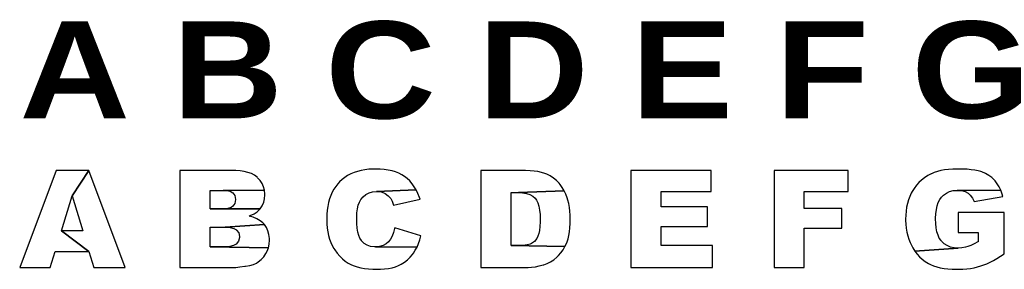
# Model space of a CAD drawing. Extents: x -737 to -615, y -875 to -845.
import ezdxf

# ---------------------------------------------------------------- set-up
doc = ezdxf.new("R2010")
doc.units = 0
doc.layers.get('0').update_dxf_attribs({"linetype": 'CONTINUOUS'})

msp = doc.modelspace()

# ---------------------------------------------------------------- linework, layer by layer
at = {"color": 7}
for points in [[(-693.07, -863.08), (-693.37, -863.08), (-693.9, -863.11), (-694.39, -863.17), (-694.87, -863.26), (-695.33, -863.38), (-695.75, -863.52), (-696.15, -863.69), (-696.54, -863.89), (-696.9, -864.13), (-697.23, -864.39), (-697.54, -864.67), (-697.75, -864.9), (-698.02, -865.23), (-698.25, -865.59), (-698.46, -865.96), (-698.63, -866.36), (-698.78, -866.78), (-698.91, -867.23), (-699.01, -867.7), (-699.07, -868.19), (-699.12, -868.71), (-699.13, -869.25), (-699.13, -869.34), (-699.11, -869.87), (-699.07, -870.38), (-698.99, -870.86), (-698.89, -871.32), (-698.77, -871.76), (-698.62, -872.17), (-698.44, -872.55), (-698.23, -872.92), (-698.12, -873.08), (-697.83, -873.49), (-697.51, -873.86), (-697.18, -874.19), (-696.83, -874.48), (-696.47, -874.72), (-696.08, -874.92), (-695.74, -875.06), (-695.34, -875.19), (-694.91, -875.3), (-694.45, -875.38), (-693.96, -875.44), (-693.44, -875.48), (-692.9, -875.49), (-692.47, -875.48), (-691.96, -875.45), (-691.48, -875.38), (-691.03, -875.29), (-690.62, -875.17), (-690.23, -875.02), (-689.9, -874.86), (-689.51, -874.61), (-689.14, -874.33), (-688.8, -874), (-688.49, -873.64), (-688.4, -873.51), (-688.16, -873.14), (-687.95, -872.74), (-693.1, -872.71), (-693.2, -872.7), (-693.69, -872.65), (-694.12, -872.5), (-694.49, -872.28), (-694.81, -871.97), (-694.83, -871.94), (-695.01, -871.65), (-695.16, -871.3), (-695.27, -870.88), (-695.35, -870.4), (-695.4, -869.84), (-695.41, -869.23), (-695.41, -869.09), (-695.39, -868.52), (-695.33, -868.01), (-695.22, -867.57), (-695.08, -867.19), (-694.9, -866.87), (-694.9, -866.86), (-694.61, -866.5), (-694.27, -866.22), (-693.89, -866.02), (-693.45, -865.89), (-692.98, -865.85), (-688.06, -865.67), (-688.3, -865.27), (-688.56, -864.9), (-688.85, -864.56), (-689.16, -864.26), (-689.5, -864), (-689.5, -863.99), (-689.84, -863.78), (-690.21, -863.59), (-690.61, -863.44), (-691.04, -863.3), (-691.51, -863.21), (-692, -863.14), (-692.51, -863.09), (-693.07, -863.08)], [(-620.99, -863.08), (-621.07, -863.08), (-621.62, -863.09), (-622.15, -863.13), (-622.63, -863.19), (-623.09, -863.27), (-623.52, -863.38), (-623.91, -863.51), (-624.27, -863.66), (-624.29, -863.67), (-624.71, -863.9), (-625.11, -864.16), (-625.48, -864.44), (-625.82, -864.75), (-626.12, -865.09), (-626.39, -865.47), (-626.64, -865.86), (-626.76, -866.08), (-626.94, -866.49), (-627.1, -866.91), (-627.22, -867.35), (-627.33, -867.81), (-627.39, -868.28), (-627.44, -868.77), (-627.45, -869.29), (-627.45, -869.43), (-627.43, -869.92), (-627.38, -870.41), (-627.3, -870.88), (-627.2, -871.33), (-627.06, -871.77), (-626.9, -872.19), (-626.7, -872.59), (-626.58, -872.82), (-626.33, -873.23), (-620.96, -872.86), (-621.44, -872.83), (-621.9, -872.73), (-622.32, -872.56), (-622.68, -872.33), (-623, -872.02), (-623.07, -871.94), (-623.28, -871.63), (-623.44, -871.26), (-623.57, -870.84), (-623.67, -870.37), (-623.72, -869.83), (-623.74, -869.24), (-623.74, -869.18), (-623.71, -868.61), (-623.65, -868.1), (-623.55, -867.63), (-623.41, -867.22), (-623.23, -866.86), (-623.01, -866.56), (-622.77, -866.31), (-622.41, -866.05), (-622.01, -865.86), (-621.56, -865.75), (-621.07, -865.72), (-615.67, -865.71), (-615.87, -865.29), (-616.11, -864.9), (-616.37, -864.55), (-616.45, -864.46), (-616.79, -864.14), (-617.16, -863.86), (-617.57, -863.63), (-618.01, -863.44), (-618.13, -863.4), (-618.48, -863.3), (-618.89, -863.22), (-619.34, -863.16), (-619.84, -863.11), (-620.39, -863.09), (-620.99, -863.08)], [(-728.59, -863.28), (-732.64, -863.28), (-737.14, -875.28), (-733.36, -875.28), (-732.77, -873.3), (-728.57, -873.3), (-731.98, -870.71), (-730.66, -866.39), (-728.59, -863.28)], [(-728.59, -863.28), (-730.66, -866.39), (-729.34, -870.71), (-731.98, -870.71), (-728.57, -873.3), (-727.97, -875.28), (-724.09, -875.28), (-728.59, -863.28)], [(-710.37, -863.28), (-717.31, -863.28), (-717.31, -875.28), (-710.91, -875.28), (-710.77, -875.28), (-710.4, -875.25), (-709.89, -875.2), (-709.25, -875.12), (-709.18, -875.11), (-708.64, -875.01), (-708.19, -874.88), (-707.84, -874.73), (-707.6, -874.57), (-707.24, -874.28), (-706.92, -873.93), (-706.66, -873.55), (-706.51, -873.25), (-706.35, -872.82), (-713.57, -872.71), (-713.57, -870.27), (-711.69, -870.27), (-706.83, -869.96), (-707.05, -869.73), (-707.38, -869.47), (-707.77, -869.24), (-708.22, -869.05), (-708.74, -868.9), (-708.6, -868.85), (-708.13, -868.64), (-707.75, -868.38), (-707.44, -868.1), (-707.36, -868), (-713.57, -867.99), (-713.57, -865.72), (-711.93, -865.72), (-706.83, -865.71), (-706.94, -865.27), (-707.13, -864.87), (-707.38, -864.49), (-707.71, -864.15), (-707.76, -864.09), (-708.09, -863.85), (-708.46, -863.64), (-708.88, -863.49), (-709.33, -863.37), (-709.83, -863.3), (-710.37, -863.28)], [(-674.51, -863.28), (-680.03, -863.28), (-680.03, -875.28), (-674.51, -875.28), (-674.2, -875.28), (-673.76, -875.24), (-673.3, -875.17), (-672.81, -875.08), (-672.31, -874.95), (-672.25, -874.94), (-671.82, -874.79), (-671.41, -874.58), (-671.02, -874.32), (-670.64, -874), (-670.44, -873.8), (-670.14, -873.46), (-669.87, -873.08), (-669.63, -872.67), (-676.31, -872.56), (-676.31, -866), (-675.39, -866), (-669.73, -865.77), (-669.96, -865.37), (-670.23, -865), (-670.37, -864.82), (-670.7, -864.49), (-671.06, -864.19), (-671.45, -863.94), (-671.88, -863.73), (-672.14, -863.62), (-672.54, -863.5), (-672.98, -863.4), (-673.45, -863.34), (-673.96, -863.3), (-674.51, -863.28)], [(-651.53, -863.28), (-661.46, -863.28), (-661.46, -875.28), (-651.35, -875.28), (-651.35, -872.56), (-657.74, -872.56), (-657.74, -870.2), (-651.97, -870.2), (-651.97, -867.75), (-657.74, -867.75), (-657.74, -865.85), (-651.53, -865.85), (-651.53, -863.28)], [(-634.58, -863.28), (-643.75, -863.28), (-643.75, -875.28), (-640.02, -875.28), (-640.02, -870.38), (-635.37, -870.38), (-635.37, -867.96), (-640.02, -867.96), (-640.02, -865.86), (-634.58, -865.86), (-634.58, -863.28)], [(-706.83, -865.71), (-711.93, -865.72), (-711.54, -865.73), (-711.07, -865.83), (-710.75, -866.01), (-710.5, -866.36), (-710.41, -866.83), (-710.41, -866.86), (-710.5, -867.34), (-710.75, -867.69), (-710.97, -867.83), (-711.39, -867.95), (-711.96, -867.99), (-713.57, -867.99), (-707.36, -868), (-707.11, -867.62), (-706.93, -867.2), (-706.82, -866.75), (-706.78, -866.27), (-706.78, -866.18), (-706.83, -865.71)], [(-688.06, -865.67), (-692.98, -865.85), (-692.87, -865.85), (-692.39, -865.92), (-691.97, -866.08), (-691.9, -866.12), (-691.53, -866.38), (-691.21, -866.74), (-691.04, -867.04), (-690.85, -867.54), (-687.58, -866.81), (-687.65, -866.6), (-687.84, -866.12), (-688.06, -865.67)], [(-669.73, -865.77), (-675.39, -866), (-674.9, -866.02), (-674.4, -866.1), (-673.98, -866.25), (-673.62, -866.45), (-673.33, -866.7), (-673.16, -866.94), (-673, -867.28), (-672.87, -867.68), (-672.78, -868.16), (-672.72, -868.7), (-672.71, -869.32), (-672.71, -869.61), (-672.74, -870.18), (-672.8, -870.67), (-672.88, -871.07), (-672.99, -871.4), (-673.13, -871.67), (-673.41, -872.04), (-673.76, -872.3), (-673.94, -872.37), (-674.32, -872.48), (-674.81, -872.54), (-675.41, -872.56), (-676.31, -872.56), (-669.63, -872.67), (-669.42, -872.22), (-669.36, -872.08), (-669.25, -871.71), (-669.16, -871.3), (-669.08, -870.85), (-669.02, -870.35), (-669, -869.82), (-668.99, -869.24), (-669, -868.77), (-669.03, -868.29), (-669.09, -867.82), (-669.17, -867.36), (-669.28, -866.92), (-669.36, -866.64), (-669.53, -866.19), (-669.73, -865.77)], [(-615.67, -865.71), (-621.07, -865.72), (-621.05, -865.72), (-620.54, -865.75), (-620.1, -865.87), (-619.72, -866.08), (-619.45, -866.31), (-619.17, -866.67), (-618.97, -867.11), (-615.4, -866.48), (-615.49, -866.18), (-615.67, -865.71)], [(-615.24, -868.44), (-620.96, -868.44), (-620.96, -870.94), (-618.48, -870.94), (-618.48, -872.07), (-618.5, -872.07), (-618.96, -872.33), (-619.39, -872.53), (-619.77, -872.68), (-620.02, -872.75), (-620.48, -872.83), (-620.96, -872.86), (-626.33, -873.23), (-626.04, -873.6), (-625.73, -873.94), (-625.39, -874.25), (-625.02, -874.52), (-624.62, -874.76), (-624.39, -874.88), (-624.01, -875.04), (-623.6, -875.18), (-623.16, -875.29), (-622.7, -875.37), (-622.21, -875.44), (-621.69, -875.47), (-621.14, -875.49), (-620.91, -875.48), (-620.39, -875.47), (-619.89, -875.43), (-619.42, -875.37), (-618.97, -875.29), (-618.55, -875.19), (-618.14, -875.08), (-617.78, -874.95), (-617.4, -874.8), (-617, -874.61), (-616.58, -874.39), (-616.15, -874.14), (-615.7, -873.86), (-615.24, -873.56), (-615.24, -868.44)], [(-706.83, -869.96), (-711.69, -870.27), (-711.65, -870.27), (-711.08, -870.31), (-710.64, -870.42), (-710.32, -870.59), (-710.28, -870.63), (-710.02, -870.99), (-709.94, -871.45), (-709.94, -871.57), (-710.06, -872.01), (-710.33, -872.36), (-710.35, -872.37), (-710.67, -872.56), (-711.12, -872.67), (-711.68, -872.71), (-713.57, -872.71), (-706.35, -872.82), (-706.25, -872.36), (-706.22, -871.87), (-706.23, -871.68), (-706.28, -871.18), (-706.4, -870.74), (-706.58, -870.33), (-706.83, -869.96)], [(-690.71, -870.37), (-690.72, -870.43), (-690.86, -870.94), (-691.04, -871.4), (-691.25, -871.78), (-691.49, -872.11), (-691.76, -872.34), (-692.14, -872.54), (-692.59, -872.66), (-693.1, -872.71), (-687.95, -872.74), (-687.76, -872.31), (-687.6, -871.85), (-687.46, -871.35), (-690.71, -870.37)]]:
    msp.add_lwpolyline(points, dxfattribs=at)

# ---------------------------------------------------------------- texts
at = {"insert": (-737.17, -844.81, -500), "char_height": 12, "width": 448.3158, "attachment_point": 1}
msp.add_mtext('{\\fArial Black|b0|i0|c0|p34;A B C D E F G}', dxfattribs=at)

doc.saveas('drawing.dxf')
